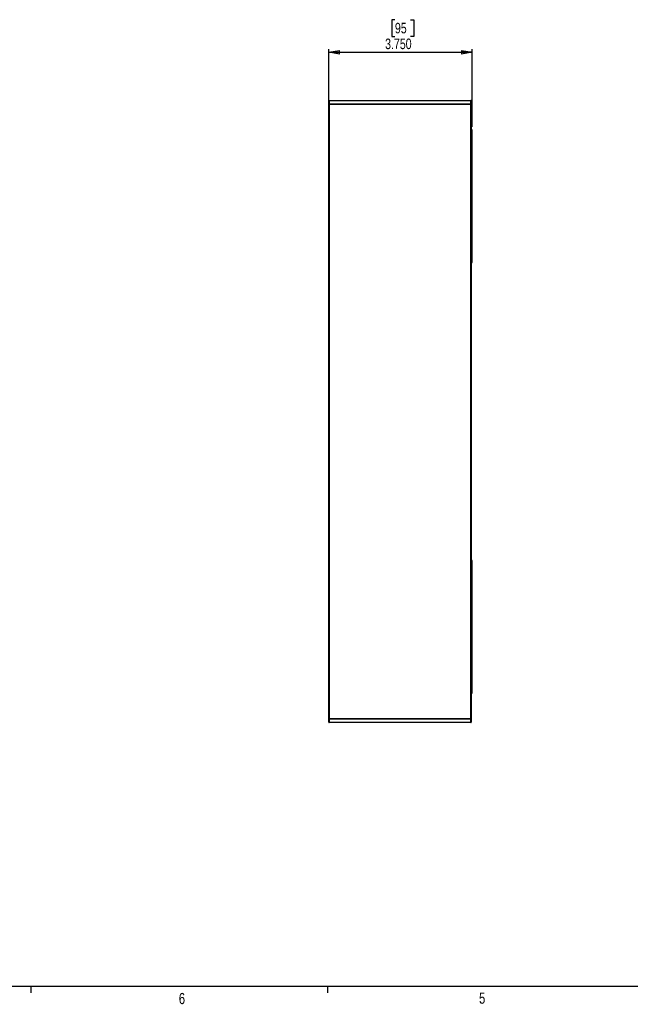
# Paper-space layout 'P3m-V' of a CAD drawing. Header units: inches. Extents: x 0.3 to 33.8, y 0.2 to 21.7.
# Tile 11 of 23: x 8.9 to 16.9, y 0.2 to 13. Entities that reach past the tile are written whole.
import ezdxf

# ---------------------------------------------------------------- set-up
doc = ezdxf.new("R2010")
doc.units = ezdxf.units.IN
doc.header["$MEASUREMENT"] = 0
doc.layers.add('BORDERS', color=7, linetype='Continuous')
doc.styles.add('SLDTEXTSTYLE0', font='TXT', dxfattribs={"width": 0.75})
doc.dimstyles.new('SLDDIMSTYLE8', dxfattribs={"dimtxt": 0.137795, "dimasz": 0.14, "dimexe": 0, "dimexo": 0.0625, "dimgap": 0.034449, "dimtad": 1, "dimdec": 3, "dimlfac": 2, "dimrnd": 1e-09, "dimzin": 4, "dimdsep": 46, "dimtxsty": 'SLDTEXTSTYLE0', "dimblk1": 'CLOSED', "dimblk2": 'CLOSED', "dimsah": 1, "dimcen": 0.09, "dimadec": 0, "dimazin": 1, "dimtfac": 1, "dimtdec": 3, "dimtofl": 0, "dimtmove": 0, "dimatfit": 3, "dimldrblk": 'CLOSED', "dimfxl": 0, "dimfrac": 2, "dimtolj": 1, "dimtzin": 12, "dimarcsym": 0})

# ---------------------------------------------------------------- blocks, each defined once
blk = doc.blocks.new('_Closed')
at = {"color": 0, "linetype": 'ByBlock', "lineweight": -2}
for p, q in [((-1, 0.166667), (0, 0)), ((-1, 0.166667), (-1, -0.166667)), ((0, 0), (-1, -0.166667)), ((0, 0), (-1, 0))]:
    blk.add_line(p, q, dxfattribs=at)
blk = doc.blocks.new('_D_53')
at = {"layer": 'BORDERS'}
for p, q in [((13.779, 13.035), (13.737, 13.035)), ((13.737, 13.035), (13.737, 12.816)), ((13.982, 13.035), (14.024, 13.035)), ((14.024, 13.035), (14.024, 12.816)), ((13.737, 12.816), (13.779, 12.816)), ((14.024, 12.816), (13.982, 12.816)), ((12.914, 11.969), (12.914, 12.649)), ((12.914, 12.61), (14.789, 12.61)), ((14.789, 11.637), (14.789, 12.649))]:
    blk.add_line(p, q, dxfattribs=at)
at = {"layer": 'BORDERS', "xscale": 0.14, "yscale": 0.14, "rotation": 180.0000000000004}
blk.add_blockref('_Closed', (12.914, 12.61), dxfattribs=at)
at = {"layer": 'BORDERS', "xscale": 0.14, "yscale": 0.14}
blk.add_blockref('_Closed', (14.789, 12.61), dxfattribs=at)
at = {"layer": 'BORDERS', "char_height": 0.1378, "attachment_point": 1, "style": 'SLDTEXTSTYLE0'}
for s, insert in [('95', (13.779, 12.994)), ('3.750', (13.651, 12.788))]:
    blk.add_mtext(s, dxfattribs=dict(at, insert=insert))

psp = doc.layouts.new('P3m-V')

# ---------------------------------------------------------------- linework, layer by layer
at = {"color": 7, "linetype": 'Continuous', "lineweight": 25}
for p, q in [((12.91381, 11.93312), (12.91381, 11.97499)), ((12.91881, 11.97999), (12.91881, 11.93312)), ((12.91881, 11.97999), (14.77131, 11.97999)), ((14.77131, 11.93312), (14.77131, 11.97999)), ((14.77631, 11.97499), (14.77631, 11.93312)), ((12.91381, 11.93312), (12.91881, 11.93312)), ((12.91381, 11.92999), (12.91381, 11.93312)), ((12.91881, 11.92999), (12.91381, 11.92999)), ((12.91381, 3.90499), (12.91381, 11.92999)), ((12.91381, 11.92999), (12.91881, 11.92999)), ((12.91881, 11.93312), (12.91881, 11.92999)), ((14.77131, 11.93312), (12.91881, 11.93312)), ((12.91881, 11.92999), (14.77131, 11.92999)), ((12.91881, 11.92999), (12.91881, 3.90499)), ((14.77131, 11.92999), (12.91881, 11.92999)), ((14.77131, 11.92999), (14.77131, 11.93312)), ((14.77131, 11.93312), (14.77631, 11.93312)), ((14.77631, 11.92999), (14.77131, 11.92999)), ((14.77131, 3.90499), (14.77131, 11.92999)), ((14.77131, 11.92999), (14.77631, 11.92999)), ((14.77631, 11.93312), (14.77631, 11.92999)), ((14.77631, 11.92999), (14.77631, 3.90499)), ((14.78881, 11.59749), (14.77631, 11.59749)), ((14.78881, 9.86249), (14.78881, 11.59749)), ((14.77631, 9.86249), (14.78881, 9.86249)), ((14.78881, 5.97249), (14.77631, 5.97249)), ((14.78881, 4.23749), (14.78881, 5.97249)), ((14.77631, 4.23749), (14.78881, 4.23749)), ((12.91381, 3.90187), (12.91381, 3.90499)), ((12.91381, 3.90499), (12.91881, 3.90499)), ((12.91881, 3.90499), (12.91381, 3.90499)), ((12.91381, 3.90187), (12.91881, 3.90187)), ((12.91381, 3.85999), (12.91381, 3.90187)), ((12.91881, 3.90499), (12.91881, 3.90187)), ((14.77131, 3.90499), (12.91881, 3.90499)), ((14.77131, 3.90499), (12.91881, 3.90499)), ((12.91881, 3.90187), (12.91881, 3.85499)), ((12.91881, 3.90187), (14.77131, 3.90187)), ((14.77131, 3.90187), (14.77131, 3.90499)), ((14.77131, 3.90499), (14.77631, 3.90499)), ((14.77631, 3.90499), (14.77131, 3.90499)), ((14.77131, 3.90187), (14.77631, 3.90187)), ((14.77131, 3.85499), (14.77131, 3.90187)), ((14.77631, 3.90499), (14.77631, 3.90187)), ((14.77631, 3.90187), (14.77631, 3.85999)), ((14.77131, 3.85499), (12.91881, 3.85499))]:
    psp.add_line(p, q, dxfattribs=at)
for centre, start, end in [((12.91881, 11.97499), 90, 180), ((14.77131, 11.97499), 0, 90), ((12.91881, 3.85999), 180, 270), ((14.77131, 3.85999), 270, 0)]:
    psp.add_arc(centre, 0.005, start, end, dxfattribs=at)
at = {"layer": 'BORDERS', "lineweight": 25}
psp.add_line((0.52288, 0.4106), (33.52288, 0.4106), dxfattribs=at)
at = {"layer": 'BORDERS'}
for p, q in [((9.02288, 0.4106), (9.02288, 0.3258)), ((12.89788, 0.4106), (12.89788, 0.3258))]:
    psp.add_line(p, q, dxfattribs=at)

# ---------------------------------------------------------------- texts
at = {"layer": 'BORDERS', "color": 7, "char_height": 0.14583, "attachment_point": 1, "style": 'SLDTEXTSTYLE0'}
for s, insert in [('6', (10.95691, 0.32272)), ('5', (14.87795, 0.32802))]:
    psp.add_mtext(s, dxfattribs=dict(at, insert=insert))

# ---------------------------------------------------------------- dimensions: what is measured, and where the dimension line sits
at = {"layer": 'BORDERS'}
dim = psp.add_linear_dim(base=(14.78881, 12.60992), p1=(12.91381, 11.92999), p2=(14.78881, 11.59749), dimstyle='SLDDIMSTYLE8', dxfattribs=at)
dim.commit()
dim.dimension.update_dxf_attribs({"geometry": '_D_53', "text_midpoint": (13.88046, 12.60992), "dimtype": 160})

doc.saveas('drawing.dxf')
